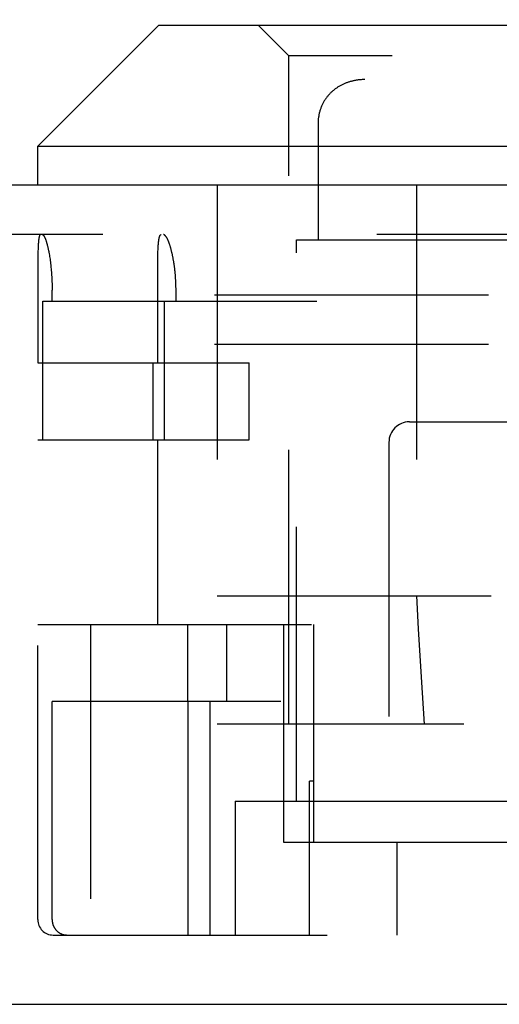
# Model space of a CAD drawing. Header units: inches. Extents: x 0 to 48.6, y 0 to 31.4.
# Tile 5 of 14: x 18.662 to 19.129, y 7.156 to 8.115. Entities that reach past the tile are written whole.
import ezdxf

# ---------------------------------------------------------------- set-up
doc = ezdxf.new("R2010")
doc.units = ezdxf.units.IN
doc.header["$LTSCALE"] = 2.671429
doc.header["$MEASUREMENT"] = 0
doc.linetypes.add('HIDDEN', pattern=[0.2, 0.1, -0.1])
doc.layers.get('0').update_dxf_attribs({"linetype": 'CONTINUOUS'})
for name, color, linetype in [('DEFAULT_2', 8, 'HIDDEN'), ('DIMENSIONS', 7, 'CONTINUOUS'), ('DOOR_ASSEMBLY', 7, 'CONTINUOUS')]:
    doc.layers.add(name, color=color, linetype=linetype)
doc.styles.get("Standard").update_dxf_attribs({"font": 'arial.ttf'})
doc.dimstyles.new('DIMSTYLE_1', dxfattribs={"dimtxt": 0.214286, "dimasz": 0.285714, "dimexe": 0.09, "dimexo": 0.07, "dimgap": 0.0375, "dimtad": 0, "dimtih": 1, "dimtoh": 1, "dimzin": 4, "dimdsep": 46, "dimtxsty": 'Standard', "dimblk": '_FILLED', "dimblk1": '_FILLED', "dimblk2": '_FILLED', "dimcen": 0.09, "dimadec": 3, "dimazin": 1, "dimtfac": 1, "dimtdec": 3, "dimtofl": 0, "dimtmove": 0, "dimatfit": 3, "dimldrblk": '_FILLED', "dimfxl": 0, "dimtolj": 1, "dimtzin": 4, "dimarcsym": 0})

# ---------------------------------------------------------------- blocks, each defined once
blk = doc.blocks.new('_FILLED')
at = {"color": 0, "linetype": 'ByBlock'}
blk.add_solid([(0, 0), (-1, 0.2), (-1, -0.2)], dxfattribs=at)
blk = doc.blocks.new('*D11')
at = {"layer": 'DIMENSIONS', "color": 2, "linetype": 'Continuous'}
for p, q in [((12.59972, 8.05885), (12.59972, 8.60271)), ((20.97472, 8.05885), (20.97472, 8.60271)), ((12.59972, 8.34557), (15.89901, 8.34557)), ((20.97472, 8.34557), (17.67543, 8.34557))]:
    blk.add_line(p, q, dxfattribs=at)
at = {"layer": 'DIMENSIONS', "color": 2, "linetype": 'Continuous', "xscale": 0.2857142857, "yscale": 0.2857142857, "zscale": 0.2857142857, "rotation": 180}
blk.add_blockref('_FILLED', (12.59972, 8.34557), dxfattribs=at)
at = {"layer": 'DIMENSIONS', "color": 2, "linetype": 'Continuous', "xscale": 0.2857142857, "yscale": 0.2857142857, "zscale": 0.2857142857}
blk.add_blockref('_FILLED', (20.97472, 8.34557), dxfattribs=at)
at = {"layer": 'DIMENSIONS', "color": 2, "linetype": 'Continuous', "insert": (16.78722, 8.45271), "char_height": 0.214286, "width": 1.5621349, "attachment_point": 2, "line_spacing_factor": 0.9}
blk.add_mtext('8.38 DOOR', dxfattribs=at)

msp = doc.modelspace()

# ---------------------------------------------------------------- linework, layer by layer
at = {"layer": 'DEFAULT_2', "color": 8, "linetype": 'HIDDEN'}
for p, q in [((20.72172, 7.84665), (12.81772, 7.84665)), ((20.72172, 7.79865), (12.81772, 7.79865))]:
    msp.add_line(p, q, dxfattribs=at)
at = {"layer": 'DOOR_ASSEMBLY', "color": 7, "linetype": 'Continuous'}
for p, q in [((18.79722, 8.10965), (18.67922, 7.99165)), ((18.79722, 8.10965), (19.68622, 8.10965)), ((18.67922, 7.95365), (18.67922, 7.99165)), ((18.67922, 7.99165), (19.80422, 7.99165))]:
    msp.add_line(p, q, dxfattribs=at)
at = {"layer": 'DOOR_ASSEMBLY', "color": 8, "linetype": 'HIDDEN'}
for p, q in [((18.92422, 8.07965), (18.89422, 8.10965)), ((18.92422, 7.42865), (18.92422, 8.07965)), ((19.55922, 8.07965), (18.92422, 8.07965)), ((18.97672, 8.05193), (18.97607, 8.05161)), ((18.97802, 8.05252), (18.97737, 8.05223)), ((18.97935, 8.05308), (18.97868, 8.0528)), ((18.99477, 8.05653), (18.99405, 8.05648)), ((19.48506, 8.05665), (18.99838, 8.05665)), ((18.95696, 8.03263), (18.95664, 8.03196)), ((18.95763, 8.03395), (18.95729, 8.0333)), ((18.85422, 7.95365), (18.85422, 7.42865)), ((19.0485, 7.95365), (19.0485, 7.42865)), ((20.87992, 7.90565), (12.69452, 7.90565)), ((18.93172, 7.35365), (18.93172, 7.90065)), ((18.93172, 7.90065), (19.55172, 7.90065)), ((18.67941, 7.88777), (18.67935, 7.88526)), ((18.67945, 7.88957), (18.67941, 7.88777)), ((18.67951, 7.89129), (18.67945, 7.88957)), ((18.67955, 7.89239), (18.67951, 7.89129)), ((18.67959, 7.89346), (18.67955, 7.89239)), ((18.67964, 7.89448), (18.67959, 7.89346)), ((18.69036, 7.88688), (18.69058, 7.88561)), ((18.79638, 7.88463), (18.79642, 7.88656)), ((18.79642, 7.88656), (18.79647, 7.88841)), ((18.79647, 7.88841), (18.79651, 7.8896)), ((18.79651, 7.8896), (18.79656, 7.89075)), ((18.79656, 7.89075), (18.79661, 7.89187)), ((18.79661, 7.89187), (18.79666, 7.89295)), ((18.79666, 7.89295), (18.79672, 7.89399)), ((18.67928, 7.87914), (18.67924, 7.87401)), ((18.67931, 7.88261), (18.67928, 7.87914)), ((18.67935, 7.88526), (18.67931, 7.88261)), ((18.69058, 7.88561), (18.69079, 7.88431)), ((18.69079, 7.88431), (18.691, 7.88298)), ((18.691, 7.88298), (18.6912, 7.88162)), ((18.6912, 7.88162), (18.69139, 7.88023)), ((18.69139, 7.88023), (18.69157, 7.87882)), ((18.69157, 7.87882), (18.69175, 7.87739)), ((18.79626, 7.87478), (18.79628, 7.87773)), ((18.79628, 7.87773), (18.79631, 7.88057)), ((18.79631, 7.88057), (18.79634, 7.88263)), ((18.79634, 7.88263), (18.79638, 7.88463)), ((18.67924, 7.87401), (18.67922, 7.78065)), ((18.692, 7.87519), (18.69216, 7.87371)), ((18.69216, 7.87371), (18.6923, 7.8722)), ((18.6923, 7.8722), (18.69244, 7.87067)), ((18.69244, 7.87067), (18.69257, 7.86913)), ((18.69257, 7.86913), (18.69268, 7.86757)), ((18.69268, 7.86757), (18.69279, 7.866)), ((18.79623, 7.86546), (18.79624, 7.87098)), ((18.79624, 7.87098), (18.79626, 7.87478)), ((18.69279, 7.866), (18.69289, 7.86442)), ((18.69289, 7.86442), (18.69298, 7.86282)), ((18.69298, 7.86282), (18.69305, 7.86122)), ((18.69305, 7.86122), (18.69312, 7.85961)), ((18.69312, 7.85961), (18.69317, 7.85799)), ((18.69317, 7.85799), (18.69322, 7.85636)), ((18.79622, 7.78065), (18.79623, 7.86546)), ((18.81382, 7.86112), (18.81373, 7.86271)), ((18.81391, 7.85952), (18.81382, 7.86112)), ((18.81398, 7.85792), (18.81391, 7.85952)), ((18.81403, 7.85631), (18.81398, 7.85792)), ((18.69322, 7.85636), (18.69325, 7.85473)), ((18.69325, 7.85473), (18.69327, 7.8531)), ((18.69327, 7.8531), (18.69328, 7.85147)), ((18.69329, 7.84065), (18.69328, 7.85147)), ((18.81407, 7.85469), (18.81403, 7.85631)), ((18.8141, 7.85308), (18.81407, 7.85469)), ((18.81411, 7.85146), (18.8141, 7.85308)), ((18.81412, 7.84065), (18.81411, 7.85146)), ((18.68424, 7.70565), (18.68424, 7.84065)), ((18.68424, 7.84065), (19.45551, 7.84065)), ((18.80258, 7.84065), (18.80258, 7.70565)), ((18.67922, 7.78065), (18.88547, 7.78065)), ((18.7919, 7.70565), (18.7919, 7.78065)), ((18.88547, 7.70565), (18.88547, 7.78065)), ((19.04172, 7.72315), (19.44172, 7.72315)), ((18.67922, 7.23815), (18.67922, 7.70565)), ((18.67922, 7.70565), (18.88547, 7.70565)), ((18.79622, 7.52565), (18.79622, 7.70565)), ((19.02172, 7.70315), (19.02172, 7.22315)), ((18.85422, 7.55365), (19.62922, 7.55365)), ((18.67922, 7.52565), (19.60684, 7.52565)), ((18.73072, 7.52565), (18.73072, 7.22315)), ((18.82529, 7.52565), (18.82529, 7.45065)), ((18.86342, 7.52565), (18.86342, 7.45065)), ((18.91908, 7.52565), (18.91908, 7.31365)), ((18.94862, 7.31365), (18.94862, 7.52565)), ((18.69329, 7.23815), (18.69329, 7.45065)), ((18.91626, 7.45065), (18.69329, 7.45065)), ((18.82549, 7.45065), (18.82549, 7.22315)), ((18.84741, 7.22315), (18.84741, 7.45065)), ((19.62922, 7.42865), (18.85422, 7.42865)), ((18.94421, 7.22315), (18.94421, 7.37315)), ((18.94862, 7.37315), (18.94421, 7.37315)), ((18.87172, 7.35365), (18.87172, 7.22315)), ((18.87172, 7.35365), (19.67406, 7.35365)), ((18.91908, 7.31365), (19.24172, 7.31365)), ((19.0295, 7.31365), (19.0295, 7.22315)), ((18.69422, 7.22315), (20.60467, 7.22315))]:
    msp.add_line(p, q, dxfattribs=at)
at = {"layer": 'DOOR_ASSEMBLY', "color": 3, "linetype": 'Continuous'}
for p, q in [((20.87992, 7.95365), (12.69452, 7.95365)), ((12.61472, 7.15565), (20.95972, 7.15565))]:
    msp.add_line(p, q, dxfattribs=at)
at = {"layer": 'DOOR_ASSEMBLY', "color": 8, "linetype": 'HIDDEN'}
for points in [[(18.99838, 8.05665), (18.99769, 8.05664), (18.99696, 8.05663), (18.99623, 8.05661), (18.9955, 8.05657), (18.99477, 8.05653), (18.99404, 8.05648), (18.99332, 8.05642), (18.9926, 8.05634), (18.99188, 8.05626), (18.99116, 8.05617), (18.99044, 8.05607), (18.98973, 8.05596), (18.98901, 8.05583), (18.9883, 8.0557), (18.9876, 8.05556), (18.98689, 8.05541), (18.98619, 8.05525), (18.98549, 8.05508), (18.98479, 8.05489), (18.9841, 8.0547), (18.98341, 8.0545), (18.98272, 8.05429), (18.98204, 8.05407), (18.98136, 8.05383), (18.98068, 8.05359), (18.98001, 8.05334), (18.97934, 8.05308), (18.97868, 8.0528), (18.97802, 8.05252), (18.97737, 8.05223), (18.97672, 8.05192), (18.97607, 8.05161), (18.97543, 8.05129), (18.9748, 8.05095), (18.97417, 8.05061), (18.97355, 8.05025), (18.97293, 8.04989), (18.97232, 8.04952), (18.97171, 8.04913), (18.97112, 8.04874), (18.97052, 8.04834), (18.96994, 8.04792), (18.96936, 8.0475), (18.96879, 8.04707), (18.96823, 8.04662), (18.96767, 8.04617), (18.96712, 8.04571), (18.96658, 8.04524), (18.96605, 8.04476), (18.96553, 8.04427), (18.96501, 8.04377), (18.9645, 8.04326), (18.964, 8.04275), (18.96351, 8.04222), (18.96303, 8.04169), (18.96256, 8.04114), (18.96209, 8.04059), (18.96164, 8.04003), (18.96119, 8.03946), (18.96076, 8.03888), (18.96033, 8.03829), (18.95992, 8.0377), (18.95951, 8.03709), (18.95911, 8.03648), (18.95873, 8.03586), (18.95835, 8.03523), (18.95799, 8.03459), (18.95763, 8.03395), (18.95729, 8.03329), (18.95696, 8.03263), (18.95664, 8.03196), (18.95632, 8.03128), (18.95603, 8.0306), (18.95574, 8.0299), (18.95546, 8.0292), (18.9552, 8.02849), (18.95494, 8.02778), (18.9547, 8.02705), (18.95447, 8.02632), (18.95426, 8.02558), (18.95405, 8.02483), (18.95386, 8.02408), (18.95368, 8.02332), (18.95352, 8.02255), (18.95336, 8.02177), (18.95322, 8.02098), (18.9531, 8.02019), (18.95299, 8.01939), (18.95289, 8.01858), (18.9528, 8.01777), (18.95273, 8.01695), (18.95267, 8.01612), (18.95263, 8.01529), (18.95261, 8.01444), (18.95259, 8.01359), (18.95259, 8.01332)], [(18.97544, 8.05129), (18.9748, 8.05095), (18.97417, 8.05061), (18.97355, 8.05026), (18.97293, 8.04989), (18.97232, 8.04952), (18.97172, 8.04914)], [(18.98136, 8.05384), (18.98069, 8.05359), (18.98001, 8.05334)], [(18.9848, 8.0549), (18.9841, 8.0547), (18.98341, 8.0545), (18.98273, 8.05429), (18.98204, 8.05407)], [(18.98689, 8.05541), (18.98619, 8.05525), (18.98549, 8.05508)], [(18.9926, 8.05634), (18.99188, 8.05626), (18.99116, 8.05617), (18.99045, 8.05607), (18.98973, 8.05596), (18.98902, 8.05583), (18.98831, 8.0557)], [(18.99838, 8.05665), (18.99769, 8.05664), (18.99696, 8.05663), (18.99623, 8.05661)], [(18.96303, 8.04169), (18.96256, 8.04115), (18.96209, 8.04059), (18.96164, 8.04003), (18.9612, 8.03946)], [(18.96605, 8.04476), (18.96553, 8.04427), (18.96501, 8.04378), (18.9645, 8.04327)], [(18.97112, 8.04874), (18.97053, 8.04834), (18.96994, 8.04793), (18.96937, 8.0475), (18.96879, 8.04707)], [(18.95633, 8.03129), (18.95603, 8.0306), (18.95574, 8.02991)], [(18.95951, 8.0371), (18.95912, 8.03648), (18.95873, 8.03586)], [(18.95352, 8.02255), (18.95336, 8.02177), (18.95323, 8.02099)], [(18.95447, 8.02632), (18.95426, 8.02558), (18.95405, 8.02484), (18.95386, 8.02408), (18.95368, 8.02332)], [(18.95267, 8.01612), (18.95263, 8.01529), (18.95261, 8.01445), (18.95259, 8.0136), (18.95259, 7.90065)], [(18.95299, 8.01939), (18.95289, 8.01859), (18.9528, 8.01777)], [(18.68192, 7.90565), (18.68184, 7.90564), (18.68176, 7.90562), (18.68168, 7.90559), (18.6816, 7.90555), (18.68152, 7.90549), (18.68145, 7.90542), (18.68138, 7.90534), (18.6813, 7.90525), (18.68123, 7.90514), (18.68117, 7.90502), (18.6811, 7.90489), (18.68103, 7.90475), (18.68097, 7.90459), (18.6809, 7.90442), (18.68084, 7.90424), (18.68078, 7.90405), (18.68072, 7.90385), (18.68066, 7.90363), (18.68061, 7.9034), (18.68055, 7.90316), (18.6805, 7.90291), (18.68044, 7.90265), (18.68039, 7.90237), (18.68034, 7.90208), (18.68029, 7.90178), (18.68025, 7.90147), (18.6802, 7.90115), (18.68016, 7.90081), (18.68011, 7.90047), (18.68007, 7.90011), (18.68003, 7.89974), (18.67999, 7.89936), (18.67996, 7.89897), (18.67992, 7.89857), (18.67988, 7.89816), (18.67985, 7.89774), (18.67982, 7.8973), (18.67978, 7.89686), (18.67972, 7.89594)], [(18.68359, 7.90565), (18.6837, 7.90564), (18.6838, 7.90562), (18.68391, 7.90559), (18.68402, 7.90555), (18.68413, 7.90549), (18.68424, 7.90542), (18.68436, 7.90534), (18.68447, 7.90524), (18.68458, 7.90514), (18.6847, 7.90502), (18.68482, 7.90488), (18.68493, 7.90474), (18.68505, 7.90458), (18.68517, 7.90441), (18.68529, 7.90423), (18.68541, 7.90403), (18.68553, 7.90383), (18.68566, 7.90361), (18.68578, 7.90337), (18.6859, 7.90313), (18.68603, 7.90287), (18.68615, 7.9026), (18.68628, 7.90232), (18.68641, 7.90203), (18.68653, 7.90173), (18.68666, 7.90141), (18.68679, 7.90108), (18.68691, 7.90074), (18.68704, 7.90039), (18.68717, 7.90003), (18.6873, 7.89965), (18.68742, 7.89926), (18.68755, 7.89887), (18.68768, 7.89846), (18.68781, 7.89804), (18.68794, 7.89761), (18.68806, 7.89717), (18.68819, 7.89671), (18.68832, 7.89625), (18.68844, 7.89578), (18.68857, 7.89529), (18.68869, 7.8948), (18.68882, 7.89429), (18.68894, 7.89378), (18.68907, 7.89326), (18.68919, 7.89272), (18.68931, 7.89218), (18.68943, 7.89162), (18.68955, 7.89106), (18.68967, 7.89049), (18.68979, 7.88991), (18.6899, 7.88932), (18.69002, 7.88872), (18.69013, 7.88812), (18.69025, 7.8875), (18.69036, 7.88688)], [(18.79672, 7.89399), (18.79679, 7.89499), (18.79682, 7.89548), (18.79686, 7.89595), (18.7969, 7.89642), (18.79693, 7.89687), (18.79697, 7.89732), (18.79702, 7.89775), (18.79706, 7.89817), (18.7971, 7.89858), (18.79715, 7.89898), (18.7972, 7.89937), (18.79725, 7.89975), (18.7973, 7.90012), (18.79735, 7.90048), (18.79741, 7.90082), (18.79746, 7.90116), (18.79752, 7.90148), (18.79758, 7.90179), (18.79764, 7.90209), (18.7977, 7.90237), (18.79777, 7.90265), (18.79783, 7.90291), (18.7979, 7.90317), (18.79797, 7.90341), (18.79804, 7.90363), (18.79812, 7.90385), (18.79819, 7.90405), (18.79827, 7.90425), (18.79835, 7.90443), (18.79843, 7.90459), (18.79851, 7.90475), (18.79859, 7.90489), (18.79868, 7.90502), (18.79877, 7.90514), (18.79885, 7.90525), (18.79895, 7.90534), (18.79904, 7.90542), (18.79913, 7.90549), (18.79923, 7.90555), (18.79933, 7.90559), (18.79943, 7.90562), (18.79953, 7.90564), (18.79963, 7.90565)], [(18.81373, 7.86271), (18.81367, 7.86351), (18.81362, 7.8643), (18.81356, 7.86509), (18.81349, 7.86587), (18.81343, 7.86665), (18.81336, 7.86743), (18.81329, 7.86821), (18.81321, 7.86898), (18.81313, 7.86975), (18.81305, 7.87052), (18.81296, 7.87128), (18.81288, 7.87204), (18.81278, 7.87279), (18.81269, 7.87354), (18.81259, 7.87428), (18.81249, 7.87502), (18.81239, 7.87576), (18.81228, 7.87649), (18.81218, 7.87722), (18.81206, 7.87794), (18.81195, 7.87865), (18.81183, 7.87936), (18.81172, 7.88006), (18.81159, 7.88076), (18.81147, 7.88145), (18.81134, 7.88214), (18.81122, 7.88281), (18.81109, 7.88348), (18.81095, 7.88415), (18.81082, 7.8848), (18.81068, 7.88545), (18.81054, 7.8861), (18.8104, 7.88673), (18.81026, 7.88736), (18.81012, 7.88798), (18.80997, 7.88859), (18.80982, 7.88919), (18.80967, 7.88978), (18.80952, 7.89036), (18.80937, 7.89094), (18.80922, 7.89151), (18.80906, 7.89206), (18.80891, 7.89261), (18.80875, 7.89315), (18.80859, 7.89368), (18.80843, 7.8942), (18.80827, 7.89471), (18.80811, 7.8952), (18.80795, 7.89569), (18.80779, 7.89617), (18.80763, 7.89664), (18.80746, 7.89709), (18.8073, 7.89754), (18.80714, 7.89798), (18.80697, 7.8984), (18.80681, 7.89881), (18.80665, 7.89921), (18.80648, 7.8996), (18.80632, 7.89998), (18.80616, 7.90035), (18.80599, 7.9007), (18.80583, 7.90105), (18.80567, 7.90138), (18.8055, 7.9017), (18.80534, 7.902), (18.80518, 7.9023), (18.80502, 7.90258), (18.80486, 7.90285), (18.8047, 7.90311), (18.80454, 7.90336), (18.80438, 7.90359), (18.80423, 7.90381), (18.80407, 7.90402), (18.80392, 7.90422), (18.80376, 7.9044), (18.80361, 7.90457), (18.80346, 7.90473), (18.80331, 7.90488), (18.80316, 7.90501), (18.80301, 7.90513), (18.80287, 7.90524), (18.80272, 7.90534), (18.80258, 7.90542), (18.80244, 7.90549), (18.8023, 7.90555), (18.80216, 7.90559), (18.80202, 7.90562), (18.80189, 7.90564), (18.80175, 7.90565)], [(18.67972, 7.89594), (18.6797, 7.89546), (18.67964, 7.89448)], [(18.69175, 7.87739), (18.69192, 7.87593), (18.692, 7.87519)], [(19.0485, 7.55365), (19.05039, 7.52153), (19.05226, 7.48999), (19.05411, 7.45903), (19.05595, 7.42865)], [(18.69329, 7.23815), (18.69329, 7.23783), (18.6933, 7.23751), (18.69331, 7.23719), (18.69334, 7.23688), (18.69337, 7.23656), (18.6934, 7.23624), (18.69345, 7.23593), (18.69349, 7.23561), (18.69355, 7.2353), (18.69361, 7.23499), (18.69368, 7.23468), (18.69375, 7.23437), (18.69383, 7.23406), (18.69392, 7.23376), (18.69401, 7.23345), (18.69411, 7.23315), (18.69422, 7.23285), (18.69433, 7.23256), (18.69445, 7.23226), (18.69457, 7.23197), (18.6947, 7.23168), (18.69484, 7.2314), (18.69498, 7.23112), (18.69513, 7.23084), (18.69528, 7.23056), (18.69544, 7.23029), (18.6956, 7.23002), (18.69577, 7.22975), (18.69595, 7.22949), (18.69613, 7.22923), (18.69631, 7.22898), (18.6965, 7.22873), (18.6967, 7.22848), (18.6969, 7.22824), (18.6971, 7.228), (18.69731, 7.22777), (18.69753, 7.22754), (18.69775, 7.22732), (18.69797, 7.2271), (18.6982, 7.22689), (18.69844, 7.22668), (18.69867, 7.22648), (18.69892, 7.22628), (18.69916, 7.22609), (18.69941, 7.2259), (18.69966, 7.22572), (18.69992, 7.22555), (18.70018, 7.22538), (18.70044, 7.22521), (18.70071, 7.22505), (18.70098, 7.2249), (18.70125, 7.22476), (18.70153, 7.22462), (18.70181, 7.22448), (18.70209, 7.22435), (18.70238, 7.22423), (18.70266, 7.22412), (18.70295, 7.22401), (18.70324, 7.2239), (18.70354, 7.22381), (18.70383, 7.22372), (18.70413, 7.22363), (18.70443, 7.22356), (18.70473, 7.22349), (18.70503, 7.22342), (18.70533, 7.22336), (18.70564, 7.22331), (18.70594, 7.22327), (18.70625, 7.22323), (18.70655, 7.2232), (18.70686, 7.22318), (18.70717, 7.22316), (18.70748, 7.22315), (18.70778, 7.22315)]]:
    msp.add_lwpolyline(points, dxfattribs=at)
for centre, radius, start, end in [((19.04172, 7.70315), 0.02, 90, 180), ((18.69422, 7.23815), 0.015, 180, 270)]:
    msp.add_arc(centre, radius, start, end, dxfattribs=at)

# ---------------------------------------------------------------- dimensions: what is measured, and where the dimension line sits
at = {"layer": 'DIMENSIONS', "color": 2, "linetype": 'Continuous'}
dim = msp.add_linear_dim(base=(20.9747207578, 8.345570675), p1=(12.5997207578, 7.9888485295), p2=(20.9747207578, 7.9888485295), text='<> DOOR', dimstyle='DIMSTYLE_1', dxfattribs=at)
dim.commit()
dim.dimension.update_dxf_attribs({"geometry": '*D11', "text_midpoint": (16.7872207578, 8.345570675), "dimtype": 160})

doc.saveas('drawing.dxf')
